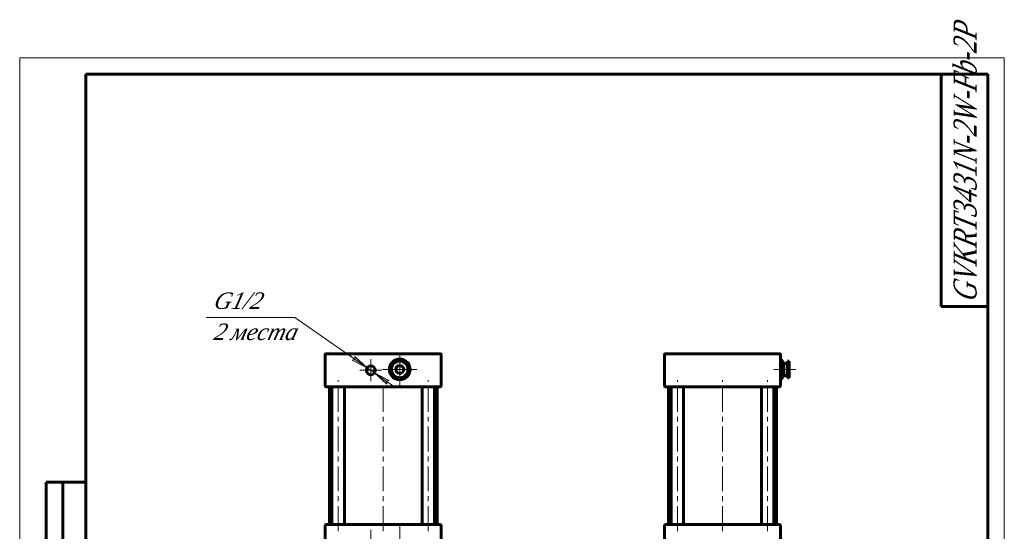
# Model space of a CAD drawing. Header units: millimetres. Extents: x 0 to 297, y 0 to 431.
# Tile 7 of 7: x 0 to 297, y 277 to 431. Entities that reach past the tile are written whole.
import ezdxf

# ---------------------------------------------------------------- set-up
doc = ezdxf.new("R2010")
doc.units = ezdxf.units.MM
for name, pattern in [('K5LT_AXLED', [12, 7.5, -1.5, 1.5, -1.5]), ('K5LT_BASIC', [0]), ('K5LT_THIN', [0])]:
    doc.linetypes.add(name, pattern=pattern)
doc.layers.add('Системный слой', color=7, linetype='Continuous')
doc.layers.add('Системный слой (1)', color=7, linetype='Continuous', true_color=0x6c6c6c)
doc.styles.add('KDIMTEXTSTYLE', font='txt', dxfattribs={"width": 0.96, "oblique": 15, "height": 5})
doc.styles.add('KTEXTSTYLE', font='txt', dxfattribs={"width": 0.96, "height": 5})
doc.dimstyles.new('KDIMSTYLE (0.25)', dxfattribs={"dimtxt": 5, "dimasz": 1, "dimexe": 2, "dimexo": 0, "dimgap": 1, "dimtad": 1, "dimlfac": 4, "dimtxsty": 'KDIMTEXTSTYLE', "dimsah": 1, "dimcen": 0, "dimdle": 1, "dimadec": 0, "dimazin": 0, "dimtfac": 0.667, "dimtmove": 0, "dimatfit": 3, "dimfxl": 1, "dimtvp": 1, "dimtolj": 1, "dimtzin": 0, "dimarcsym": 0})

# ---------------------------------------------------------------- blocks, each defined once
blk = doc.blocks.new('U0')
at = {"layer": 'Системный слой (1)', "color": 150, "linetype": 'K5LT_BASIC', "lineweight": 60, "true_color": 0x0080ff}
for p, q in [((113.28, 328.16), (113.4, 328.17)), ((115.61, 328.32), (115.72, 328.32))]:
    blk.add_line(p, q, dxfattribs=at)
blk = doc.blocks.new('U1')
at = {"layer": 'Системный слой (1)', "color": 150, "linetype": 'K5LT_BASIC', "lineweight": 60, "true_color": 0x0080ff}
for p, q in [((115.83, 328.27), (115.9, 328.18)), ((117.13, 326.33), (117.19, 326.24))]:
    blk.add_line(p, q, dxfattribs=at)
blk = doc.blocks.new('U2')
at = {"layer": 'Системный слой (1)', "color": 150, "linetype": 'K5LT_BASIC', "lineweight": 60, "true_color": 0x0080ff}
for p, q in [((112.17, 325.68), (112.11, 325.78)), ((113.47, 323.75), (113.41, 323.84))]:
    blk.add_line(p, q, dxfattribs=at)
blk = doc.blocks.new('U3')
at = {"layer": 'Системный слой (1)', "color": 150, "linetype": 'K5LT_BASIC', "lineweight": 60, "true_color": 0x0080ff}
for p, q in [((113.13, 327.99), (113.18, 328.09)), ((112.1, 325.9), (112.15, 326))]:
    blk.add_line(p, q, dxfattribs=at)
blk = doc.blocks.new('U9')
at = {"layer": 'Системный слой (1)', "color": 150, "linetype": 'K5LT_BASIC', "lineweight": 60, "true_color": 0x0080ff}
for p, q in [((116.02, 323.85), (115.91, 323.84)), ((113.69, 323.7), (113.58, 323.69))]:
    blk.add_line(p, q, dxfattribs=at)
blk = doc.blocks.new('U10')
at = {"layer": 'Системный слой (1)', "color": 150, "linetype": 'K5LT_BASIC', "lineweight": 60, "true_color": 0x0080ff}
for p, q in [((116.17, 324.02), (116.12, 323.92)), ((117.2, 326.11), (117.15, 326.01))]:
    blk.add_line(p, q, dxfattribs=at)
blk = doc.blocks.new('U26')
at = {"layer": 'Системный слой (1)', "color": 30, "linetype": 'K5LT_AXLED', "lineweight": 18, "true_color": 0xff8000}
for q in [(105.9, 277.59), (102.57, 274.26), (109.23, 274.26), (105.9, 270.92)]:
    blk.add_line((105.9, 274.26), q, dxfattribs=at)
blk = doc.blocks.new('U27')
at = {"layer": 'Системный слой (1)', "color": 30, "linetype": 'K5LT_AXLED', "lineweight": 18, "true_color": 0xff8000}
for q in [(105.9, 329.09), (102.57, 325.76), (109.23, 325.76), (105.9, 322.42)]:
    blk.add_line((105.9, 325.76), q, dxfattribs=at)
blk = doc.blocks.new('U31')
at = {"layer": 'Системный слой (1)', "color": 30, "linetype": 'K5LT_AXLED', "lineweight": 18, "true_color": 0xff8000}
for q in [(114.65, 279.13), (109.53, 274.01), (119.78, 274.01), (114.65, 268.88)]:
    blk.add_line((114.65, 274.01), q, dxfattribs=at)
blk = doc.blocks.new('U32')
at = {"layer": 'Системный слой (1)', "color": 30, "linetype": 'K5LT_AXLED', "lineweight": 18, "true_color": 0xff8000}
for q in [(114.65, 331.13), (109.53, 326.01), (119.78, 326.01), (114.65, 320.88)]:
    blk.add_line((114.65, 326.01), q, dxfattribs=at)
blk = doc.blocks.new('D5')
at = {"layer": 'Системный слой (1)'}
for points in [[(104.81, 326.52), (101.08, 329.91), (101.11, 329.09), (100.32, 328.83)], [(111.48, 322.68), (107, 325), (110.73, 321.6), (110.69, 322.43)]]:
    blk.add_hatch(color=7, dxfattribs=at).paths.add_polyline_path(points)
at = {"layer": 'Системный слой (1)', "color": 7, "linetype": 'K5LT_THIN', "lineweight": 18}
for p, q in [((104.81, 326.52), (83.01, 341.66)), ((104.81, 326.52), (99.06, 330.51)), ((104.81, 326.52), (101.08, 329.91)), ((101.08, 329.91), (101.11, 329.09)), ((101.11, 329.09), (100.32, 328.83)), ((100.32, 328.83), (104.81, 326.52)), ((107, 325), (104.81, 326.52)), ((107, 325), (110.73, 321.6)), ((111.48, 322.68), (107, 325)), ((107, 325), (112.74, 321)), ((110.69, 322.43), (111.48, 322.68)), ((110.73, 321.6), (110.69, 322.43))]:
    blk.add_line(p, q, dxfattribs=at)
blk.add_wipeout([(58.29, 333.28), (58.29, 350.04), (80.1, 350.04), (80.1, 333.28)]).dxf.layer = 'Системный слой (1)'
blk.add_line((83.01, 341.66), (56.29, 341.66), dxfattribs=at)
at = {"layer": 'Системный слой (1)', "color": 7, "char_height": 5, "attachment_point": 1, "style": 'KTEXTSTYLE'}
for s, insert in [('\\fArial|b0|c204|p34;\\H5.0;\\W1.000;\\Q15;\\fGOST Type AU|b0|i0|c204|p34;\\Q15;\\W0.960;G1/2', (58.29, 349.25)), ('\\fArial|b0|c204|p34;\\H5.0;\\W1.000;\\Q15;\\fGOST Type AU|b0|i0|c204|p34;\\Q15;\\W0.960;2 места', (58.29, 339.87))]:
    blk.add_mtext(s, dxfattribs=dict(at, insert=insert))
blk = doc.blocks.new('KDIMARROW_01')
at = {"layer": 'Системный слой'}
blk.add_hatch(color=0, dxfattribs=at).paths.add_polyline_path([(-5, -0.66), (0, 0), (-5, 0.66), (-4.5, 0)])
at = {"layer": 'Системный слой', "color": 0, "linetype": 'K5LT_THIN', "lineweight": 18}
for p, q in [((-4.5, 0), (-5, 0.66)), ((-5, 0.66), (0, 0)), ((0, 0), (-5, -0.66)), ((-5, -0.66), (-4.5, 0))]:
    blk.add_line(p, q, dxfattribs=at)
at = {"layer": 'Системный слой (1)', "color": 0, "linetype": 'K5LT_THIN', "lineweight": 18}
blk.add_line((109.65, 162.26), (109.4, 162.26), dxfattribs=at)
blk = doc.blocks.new('U49')
at = {"color": 7, "linetype": 'K5LT_THIN', "lineweight": 18}
for p, q in [((0, 0), (0, 420)), ((0, 420), (297, 420)), ((297, 420), (297, 0))]:
    blk.add_line(p, q, dxfattribs=at)
at = {"color": 150, "linetype": 'K5LT_BASIC', "lineweight": 60, "true_color": 0x0080ff}
for p, q in [((20, 5), (20, 415)), ((20, 415), (292, 415)), ((278, 345), (278, 415)), ((292, 415), (292, 5)), ((292, 345), (278, 345)), ((8, 172), (8, 292)), ((20, 292), (8, 292)), ((13, 172), (13, 292))]:
    blk.add_line(p, q, dxfattribs=at)
at = {"color": 7, "insert": (281.64, 346.27), "char_height": 7, "attachment_point": 1, "rotation": 90, "style": 'KTEXTSTYLE'}
blk.add_mtext('\\fArial|b0|c204|p34;\\H5.0;\\W1.000;\\Q15;\\fGOST Type AU|b0|i0|c204|p34;\\Q15;\\W0.762;\\H7.00;GVKRT3431N-2W-Fb-2P', dxfattribs=at)

msp = doc.modelspace()

# ---------------------------------------------------------------- linework, layer by layer
at = {"layer": 'Системный слой (1)', "color": 150, "linetype": 'K5LT_BASIC', "lineweight": 60, "true_color": 0x0080ff}
for p, q in [((92.1507, 330.5069), (92.1507, 321.0069)), ((92.4007, 330.7569), (95.9007, 330.7569)), ((123.4007, 330.7569), (95.9007, 330.7569)), ((123.4007, 330.7569), (126.9007, 330.7569)), ((127.1507, 321.0069), (127.1507, 330.5069)), ((194.5002, 330.5069), (194.5002, 321.0069)), ((194.7502, 330.7569), (198.2502, 330.7569)), ((198.2502, 330.7569), (225.7502, 330.7569)), ((225.7502, 330.7569), (229.2502, 330.7569)), ((229.5002, 321.0069), (229.5002, 330.5069)), ((229.5002, 329.1319), (229.7502, 329.1319)), ((229.7502, 322.8819), (229.7502, 329.1319)), ((229.7502, 328.3232), (230.5002, 328.3232)), ((230.5002, 328.3229), (230.5002, 328.3232)), ((230.5002, 328.1615), (230.5002, 328.3229)), ((230.5002, 328.092), (230.5002, 328.1615)), ((230.5002, 325.9007), (230.5002, 328.092)), ((230.5002, 327.831), (231.6252, 327.831)), ((231.6252, 323.5069), (231.6252, 328.5069)), ((231.6252, 328.5069), (232.1252, 328.5069)), ((232.1252, 323.5069), (232.1252, 328.5069)), ((230.5002, 325.776), (230.5002, 325.9007)), ((230.5002, 323.7461), (230.5002, 325.776)), ((230.5002, 324.1829), (231.6252, 324.1829)), ((230.5002, 323.6906), (230.5002, 323.7461)), ((229.5002, 322.8819), (229.7502, 322.8819)), ((229.7502, 323.6906), (230.5002, 323.6906)), ((231.6252, 323.5069), (232.1252, 323.5069)), ((95.9007, 320.7569), (92.4007, 320.7569)), ((93.4007, 279.2569), (93.4007, 320.7569)), ((94.1821, 279.2569), (94.1821, 320.7569)), ((123.4007, 320.7569), (95.9007, 320.7569)), ((97.9321, 279.2569), (97.9321, 320.7569)), ((121.3693, 279.2569), (121.3693, 320.7569)), ((126.9007, 320.7569), (123.4007, 320.7569)), ((125.1193, 279.2569), (125.1193, 320.7569)), ((125.9007, 279.2569), (125.9007, 320.7569)), ((198.2502, 320.7569), (194.7502, 320.7569)), ((195.7502, 279.2569), (195.7502, 320.7569)), ((196.5316, 279.2569), (196.5316, 320.7569)), ((225.7502, 320.7569), (198.2502, 320.7569)), ((200.2816, 279.2569), (200.2816, 320.7569)), ((223.7188, 279.2569), (223.7188, 320.7569)), ((229.2502, 320.7569), (225.7502, 320.7569)), ((227.4688, 279.2569), (227.4688, 320.7569)), ((228.2502, 279.2569), (228.2502, 320.7569)), ((92.4007, 279.2569), (95.9007, 279.2569)), ((95.9007, 279.2569), (123.4007, 279.2569)), ((123.4007, 279.2569), (126.9007, 279.2569)), ((194.7502, 279.2569), (198.2502, 279.2569)), ((198.2502, 279.2569), (225.7502, 279.2569)), ((225.7502, 279.2569), (229.2502, 279.2569)), ((92.1507, 279.0069), (92.1507, 269.5069)), ((127.1507, 269.5069), (127.1507, 279.0069)), ((194.5002, 279.0069), (194.5002, 269.5069)), ((229.5002, 269.5069), (229.5002, 279.0069))]:
    msp.add_line(p, q, dxfattribs=at)
at = {"layer": 'Системный слой (1)', "color": 30, "linetype": 'K5LT_AXLED', "lineweight": 18, "true_color": 0xff8000}
for p, q in [((227.5002, 326.0069), (231.7502, 326.0069)), ((228.5002, 326.0069), (234.1252, 326.0069)), ((96.0571, 277.2569), (96.0571, 322.7569)), ((109.6507, 277.2569), (109.6507, 322.7569)), ((123.2443, 277.2569), (123.2443, 322.7569)), ((198.4066, 277.2569), (198.4066, 322.7569)), ((212.0002, 277.2569), (212.0002, 322.7569)), ((225.5938, 277.2569), (225.5938, 322.7569))]:
    msp.add_line(p, q, dxfattribs=at)
at = {"layer": 'Системный слой (1)', "color": 150, "linetype": 'K5LT_BASIC', "lineweight": 60, "true_color": 0x0080ff}
for centre, radius in [((105.9007, 325.7569), 1.3335), ((114.6507, 326.0069), 3.125), ((114.6507, 326.0069), 2.5), ((114.6507, 326.0069), 1.1906)]:
    msp.add_circle(centre, radius, dxfattribs=at)
for centre, radius, start, end in [((92.4007, 330.5069), 0.25, 90, 180), ((126.9007, 330.5069), 0.25, 0, 90), ((194.7502, 330.5069), 0.25, 90, 180), ((229.2502, 330.5069), 0.25, 0, 90), ((113.2924, 328.0368), 0.125, 93.788622, 153.788622), ((115.7295, 328.1982), 0.125, 33.788622, 93.788622), ((112.2136, 325.8455), 0.125, 153.788622, 213.788622), ((113.5719, 323.8156), 0.125, 213.788622, 273.788622), ((116.009, 323.977), 0.125, 273.788622, 333.788622), ((117.0878, 326.1683), 0.125, 333.788622, 33.788622), ((92.4007, 321.0069), 0.25, 180, 270), ((126.9007, 321.0069), 0.25, 270, 0), ((194.7502, 321.0069), 0.25, 180, 270), ((229.2502, 321.0069), 0.25, 270, 0), ((92.4007, 279.0069), 0.25, 90, 180), ((126.9007, 279.0069), 0.25, 0, 90), ((194.7502, 279.0069), 0.25, 90, 180), ((229.2502, 279.0069), 0.25, 0, 90)]:
    msp.add_arc(centre, radius, start, end, dxfattribs=at)

# ---------------------------------------------------------------- block references
at = {"layer": 'Системный слой (1)'}
for name in ['U32', 'U27', 'U3', 'U0', 'U1', 'U2', 'U9', 'U10', 'U26', 'U31']:
    msp.add_blockref(name, (0, 0), dxfattribs=at)

# ---------------------------------------------------------------- next in the draw order: dimensions: what is measured, and where the dimension line sits
at = {"layer": 'Системный слой (1)', "color": 7}
dim = msp.add_diameter_dim_2p(p1=(110.2807, 322.713), p2=(101.5207, 328.8008), text='\\fGOST Type AU|b0|c204|p34;\\H5.0;\\W0.960;\\Q15;\\fGOST Type AU|b0|c204|p34;\\H5.0;\\W0.960;\\Q15;\\fGOST Type AU|b0|i0|c204|p34;\\Q15;G1/2\\X\\fGOST Type AU|b0|c204|p34;\\H5.0;\\W0.960;\\Q15;\\fGOST Type AU|b0|i0|c204|p34;\\Q15;2 места', dimstyle='KDIMSTYLE (0.25)', override={"dimtih": 1, "dimtoh": 1, "dimblk1": 'KDIMARROW_01', "dimblk2": 'KDIMARROW_01', "dimclrt": 7, "dimtmove": 1, "dimatfit": 2, "dimtolj": 1}, dxfattribs=at)
dim.commit()
dim.dimension.update_dxf_attribs({"geometry": 'D5', "text_midpoint": (81.0131, 341.6626)})

# ---------------------------------------------------------------- next in the draw order: block references
msp.add_blockref('U49', (0, 0))

doc.saveas('drawing.dxf')
